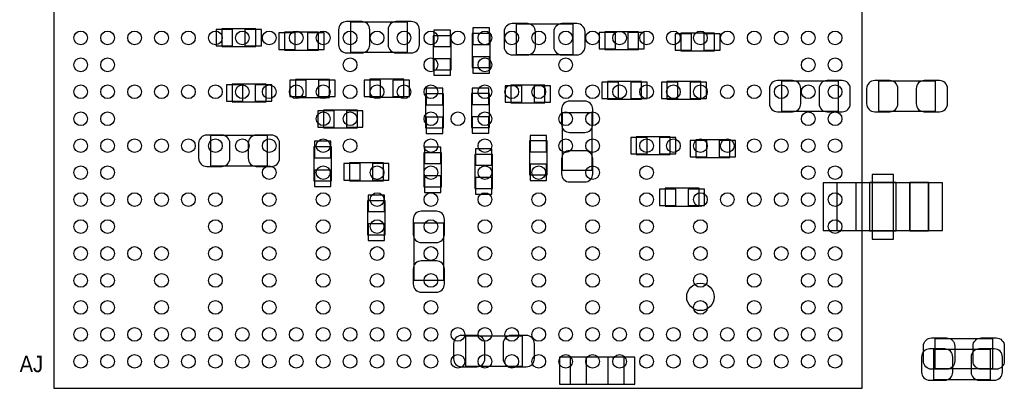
# Model space of a CAD drawing. Extents: x -4.8 to 86.5, y 33.6 to 84.1.
# Tile 3 of 11: x 23.3 to 41.6, y 47.2 to 54. Entities that reach past the tile are written whole.
import ezdxf

# ---------------------------------------------------------------- set-up
doc = ezdxf.new("R2010")
doc.units = 0
for name, color, linetype in [('PG_ASSEMBLY_BOTTOM', 253, 'CONTINUOUS'), ('PG_ASSEMBLY_TOP', 33, 'CONTINUOUS'), ('PIN_BOTTOM', 211, 'CONTINUOUS'), ('PIN_TOP', 173, 'CONTINUOUS')]:
    doc.layers.add(name, color=color, linetype=linetype)

msp = doc.modelspace()

# ---------------------------------------------------------------- linework, layer by layer
at = {"layer": 'PG_ASSEMBLY_BOTTOM'}
for points in [[(30.492954, 53.399944), (30.492954, 53.95976), (29.432758, 53.95976), (29.432758, 53.399944), (30.492954, 53.399944)], [(32.506158, 53.92166), (32.506158, 53.361844), (33.566354, 53.361844), (33.566354, 53.92166), (32.506158, 53.92166)], [(27.676856, 53.837332), (27.046936, 53.837332), (27.046936, 53.507132), (27.676856, 53.507132), (27.676856, 53.837332)], [(28.210256, 53.441092), (28.840176, 53.441092), (28.840176, 53.771292), (28.210256, 53.771292), (28.210256, 53.441092)], [(31.695136, 53.748432), (31.695136, 53.118512), (32.025336, 53.118512), (32.025336, 53.748432), (31.695136, 53.748432)], [(34.781236, 53.781452), (34.151316, 53.781452), (34.151316, 53.451252), (34.781236, 53.451252), (34.781236, 53.781452)], [(36.191952, 53.755036), (35.562032, 53.755036), (35.562032, 53.424836), (36.191952, 53.424836), (36.191952, 53.755036)], [(30.971236, 53.707792), (30.971236, 53.077872), (31.301436, 53.077872), (31.301436, 53.707792), (30.971236, 53.707792)], [(27.867356, 52.811172), (27.237436, 52.811172), (27.237436, 52.480972), (27.867356, 52.480972), (27.867356, 52.811172)], [(28.413456, 52.564792), (29.043376, 52.564792), (29.043376, 52.894992), (28.413456, 52.894992), (28.413456, 52.564792)], [(30.422342, 52.89931), (29.792422, 52.89931), (29.792422, 52.56911), (30.422342, 52.56911), (30.422342, 52.89931)], [(34.83483, 52.860194), (34.20491, 52.860194), (34.20491, 52.529994), (34.83483, 52.529994), (34.83483, 52.860194)], [(35.937444, 52.860194), (35.307524, 52.860194), (35.307524, 52.529994), (35.937444, 52.529994), (35.937444, 52.860194)], [(37.429694, 52.866544), (37.429694, 52.306728), (38.48989, 52.306728), (38.48989, 52.866544), (37.429694, 52.866544)], [(39.233094, 52.866544), (39.233094, 52.306728), (40.29329, 52.306728), (40.29329, 52.866544), (39.233094, 52.866544)], [(31.159196, 51.998372), (31.159196, 52.628292), (30.828996, 52.628292), (30.828996, 51.998372), (31.159196, 51.998372)], [(32.012636, 52.003452), (32.012636, 52.633372), (31.682436, 52.633372), (31.682436, 52.003452), (32.012636, 52.003452)], [(32.411416, 52.460652), (33.041336, 52.460652), (33.041336, 52.790852), (32.411416, 52.790852), (32.411416, 52.460652)], [(29.561536, 52.328064), (28.931616, 52.328064), (28.931616, 51.997864), (29.561536, 51.997864), (29.561536, 52.328064)], [(33.920938, 52.275232), (33.361122, 52.275232), (33.361122, 51.215036), (33.920938, 51.215036), (33.920938, 52.275232)], [(27.897074, 51.294284), (27.897074, 51.8541), (26.836878, 51.8541), (26.836878, 51.294284), (27.897074, 51.294284)], [(32.75457, 51.755294), (32.75457, 51.125374), (33.08477, 51.125374), (33.08477, 51.755294), (32.75457, 51.755294)], [(34.73831, 51.503834), (35.36823, 51.503834), (35.36823, 51.834034), (34.73831, 51.834034), (34.73831, 51.503834)], [(36.473892, 51.778916), (35.843972, 51.778916), (35.843972, 51.448716), (36.473892, 51.448716), (36.473892, 51.778916)], [(28.753816, 51.645312), (28.753816, 51.015392), (29.084016, 51.015392), (29.084016, 51.645312), (28.753816, 51.645312)], [(30.793436, 51.536092), (30.793436, 50.906172), (31.123636, 50.906172), (31.123636, 51.536092), (30.793436, 51.536092)], [(30.04439, 51.348894), (29.41447, 51.348894), (29.41447, 51.018694), (30.04439, 51.018694), (30.04439, 51.348894)], [(31.741364, 51.505358), (31.741364, 50.875438), (32.071564, 50.875438), (32.071564, 51.505358), (31.741364, 51.505358)], [(40.163496, 50.086768), (38.463728, 50.086768), (38.463728, 50.986944), (40.163496, 50.986944), (40.163496, 50.086768)], [(35.902392, 50.877216), (35.272472, 50.877216), (35.272472, 50.547016), (35.902392, 50.547016), (35.902392, 50.877216)], [(29.74721, 50.645314), (29.74721, 50.015394), (30.07741, 50.015394), (30.07741, 50.645314), (29.74721, 50.645314)], [(30.608524, 49.171098), (31.16834, 49.171098), (31.16834, 50.231294), (30.608524, 50.231294), (30.608524, 49.171098)], [(32.62757, 47.577248), (32.62757, 48.137064), (31.567374, 48.137064), (31.567374, 47.577248), (32.62757, 47.577248)], [(41.31183, 47.328328), (41.31183, 47.888144), (40.251634, 47.888144), (40.251634, 47.328328), (41.31183, 47.328328)], [(34.512758, 47.746412), (33.512506, 47.746412), (33.512506, 47.24654), (34.512758, 47.24654), (34.512758, 47.746412)]]:
    msp.add_lwpolyline(points, dxfattribs=at)
for points in [[(38.463728, 50.086768), (38.463728, 50.986944), (38.813486, 50.986944), (38.813486, 50.086768)], [(39.563548, 50.086768), (39.563548, 50.986944), (39.063676, 50.986944), (39.063676, 50.086768)], [(40.163496, 50.086768), (40.163496, 50.986944), (39.813738, 50.986944), (39.813738, 50.086768)]]:
    msp.add_lwpolyline(points, close=True, dxfattribs=at)
at = {"layer": 'PG_ASSEMBLY_TOP'}
for points in [[(23.927562, 47.168054), (38.927786, 47.168054), (38.927786, 62.168278), (24.562562, 62.168278), (23.927562, 61.533278), (23.927562, 47.168054)], [(40.287194, 47.531528), (40.287194, 48.091344), (41.34739, 48.091344), (41.34739, 47.531528), (40.287194, 47.531528)]]:
    msp.add_lwpolyline(points, dxfattribs=at)
at = {"layer": 'PIN_BOTTOM'}
for points in [[(29.362908, 53.389784), (29.642816, 53.389784, 0.414846), (29.79293, 53.539898), (29.79293, 53.819806, 0.414846), (29.642816, 53.96992), (29.362908, 53.96992, 0.414846), (29.212794, 53.819806), (29.212794, 53.539898, 0.414846)], [(30.562804, 53.96992), (30.282896, 53.96992, 0.414846), (30.132782, 53.819806), (30.132782, 53.539898, 0.414846), (30.282896, 53.389784), (30.562804, 53.389784, 0.414846), (30.712918, 53.539898), (30.712918, 53.819806, 0.414846)], [(32.436308, 53.351684), (32.716216, 53.351684, 0.414846), (32.86633, 53.501798), (32.86633, 53.781706, 0.414846), (32.716216, 53.93182), (32.436308, 53.93182, 0.414846), (32.286194, 53.781706), (32.286194, 53.501798, 0.414846)], [(33.636204, 53.93182), (33.356296, 53.93182, 0.414846), (33.206182, 53.781706), (33.206182, 53.501798, 0.414846), (33.356296, 53.351684), (33.636204, 53.351684, 0.414846), (33.786318, 53.501798), (33.786318, 53.781706, 0.414846)], [(37.359844, 52.296568), (37.639752, 52.296568, 0.414846), (37.789866, 52.446682), (37.789866, 52.72659, 0.414846), (37.639752, 52.876704), (37.359844, 52.876704, 0.414846), (37.20973, 52.72659), (37.20973, 52.446682, 0.414846)], [(38.55974, 52.876704), (38.279832, 52.876704, 0.414846), (38.129718, 52.72659), (38.129718, 52.446682, 0.414846), (38.279832, 52.296568), (38.55974, 52.296568, 0.414846), (38.709854, 52.446682), (38.709854, 52.72659, 0.414846)], [(39.163244, 52.296568), (39.443152, 52.296568, 0.414846), (39.593266, 52.446682), (39.593266, 52.72659, 0.414846), (39.443152, 52.876704), (39.163244, 52.876704, 0.414846), (39.01313, 52.72659), (39.01313, 52.446682, 0.414846)], [(40.36314, 52.876704), (40.083232, 52.876704, 0.414846), (39.933118, 52.72659), (39.933118, 52.446682, 0.414846), (40.083232, 52.296568), (40.36314, 52.296568, 0.414846), (40.513254, 52.446682), (40.513254, 52.72659, 0.414846)], [(33.350962, 52.345082), (33.350962, 52.065174, 0.414846), (33.501076, 51.91506), (33.780984, 51.91506, 0.414846), (33.931098, 52.065174), (33.931098, 52.345082, 0.414846), (33.780984, 52.495196), (33.501076, 52.495196, 0.414846)], [(26.767028, 51.284124), (27.046936, 51.284124, 0.414846), (27.19705, 51.434238), (27.19705, 51.714146, 0.414846), (27.046936, 51.86426), (26.767028, 51.86426, 0.414846), (26.616914, 51.714146), (26.616914, 51.434238, 0.414846)], [(27.966924, 51.86426), (27.687016, 51.86426, 0.414846), (27.536902, 51.714146), (27.536902, 51.434238, 0.414846), (27.687016, 51.284124), (27.966924, 51.284124, 0.414846), (28.117038, 51.434238), (28.117038, 51.714146, 0.414846)], [(33.931098, 51.145186), (33.931098, 51.425094, 0.414846), (33.780984, 51.575208), (33.501076, 51.575208, 0.414846), (33.350962, 51.425094), (33.350962, 51.145186, 0.414846), (33.501076, 50.995072), (33.780984, 50.995072, 0.414846)], [(30.598364, 50.301144), (30.598364, 50.021236, 0.414846), (30.748478, 49.871122), (31.028386, 49.871122, 0.414846), (31.1785, 50.021236), (31.1785, 50.301144, 0.414846), (31.028386, 50.451258), (30.748478, 50.451258, 0.414846)], [(31.1785, 49.101248), (31.1785, 49.381156, 0.414846), (31.028386, 49.53127), (30.748478, 49.53127, 0.414846), (30.598364, 49.381156), (30.598364, 49.101248, 0.414846), (30.748478, 48.951134), (31.028386, 48.951134, 0.414846)], [(31.497524, 47.567088), (31.777432, 47.567088, 0.414846), (31.927546, 47.717202), (31.927546, 47.99711, 0.414846), (31.777432, 48.147224), (31.497524, 48.147224, 0.414846), (31.34741, 47.99711), (31.34741, 47.717202, 0.414846)], [(32.69742, 48.147224), (32.417512, 48.147224, 0.414846), (32.267398, 47.99711), (32.267398, 47.717202, 0.414846), (32.417512, 47.567088), (32.69742, 47.567088, 0.414846), (32.847534, 47.717202), (32.847534, 47.99711, 0.414846)], [(40.181784, 47.318168), (40.461692, 47.318168, 0.414846), (40.611806, 47.468282), (40.611806, 47.74819, 0.414846), (40.461692, 47.898304), (40.181784, 47.898304, 0.414846), (40.03167, 47.74819), (40.03167, 47.468282, 0.414846)], [(41.38168, 47.898304), (41.101772, 47.898304, 0.414846), (40.951658, 47.74819), (40.951658, 47.468282, 0.414846), (41.101772, 47.318168), (41.38168, 47.318168, 0.414846), (41.531794, 47.468282), (41.531794, 47.74819, 0.414846)]]:
    msp.add_lwpolyline(points, format="xyb", close=True, dxfattribs=at)
for points in [[(27.247342, 53.519832), (27.247342, 53.824632), (26.942542, 53.824632), (26.942542, 53.519832)], [(27.78125, 53.519832), (27.78125, 53.824632), (27.47645, 53.824632), (27.47645, 53.519832)], [(28.105862, 53.758592), (28.105862, 53.453792), (28.410662, 53.453792), (28.410662, 53.758592)], [(28.63977, 53.758592), (28.63977, 53.453792), (28.94457, 53.453792), (28.94457, 53.758592)], [(31.288736, 53.812186), (30.983936, 53.812186), (30.983936, 53.507386), (31.288736, 53.507386)], [(32.012636, 53.852826), (31.707836, 53.852826), (31.707836, 53.548026), (32.012636, 53.548026)], [(34.351722, 53.463952), (34.351722, 53.768752), (34.046922, 53.768752), (34.046922, 53.463952)], [(34.88563, 53.463952), (34.88563, 53.768752), (34.58083, 53.768752), (34.58083, 53.463952)], [(35.762438, 53.437536), (35.762438, 53.742336), (35.457638, 53.742336), (35.457638, 53.437536)], [(36.296346, 53.437536), (36.296346, 53.742336), (35.991546, 53.742336), (35.991546, 53.437536)], [(31.288736, 53.278278), (30.983936, 53.278278), (30.983936, 52.973478), (31.288736, 52.973478)], [(32.012636, 53.318918), (31.707836, 53.318918), (31.707836, 53.014118), (32.012636, 53.014118)], [(28.309062, 52.882292), (28.309062, 52.577492), (28.613862, 52.577492), (28.613862, 52.882292)], [(28.84297, 52.882292), (28.84297, 52.577492), (29.14777, 52.577492), (29.14777, 52.882292)], [(29.992828, 52.58181), (29.992828, 52.88661), (29.688028, 52.88661), (29.688028, 52.58181)], [(30.526736, 52.58181), (30.526736, 52.88661), (30.221936, 52.88661), (30.221936, 52.58181)], [(34.405316, 52.542694), (34.405316, 52.847494), (34.100516, 52.847494), (34.100516, 52.542694)], [(34.939224, 52.542694), (34.939224, 52.847494), (34.634424, 52.847494), (34.634424, 52.542694)], [(35.50793, 52.542694), (35.50793, 52.847494), (35.20313, 52.847494), (35.20313, 52.542694)], [(36.041838, 52.542694), (36.041838, 52.847494), (35.737038, 52.847494), (35.737038, 52.542694)], [(27.437842, 52.493672), (27.437842, 52.798472), (27.133042, 52.798472), (27.133042, 52.493672)], [(27.97175, 52.493672), (27.97175, 52.798472), (27.66695, 52.798472), (27.66695, 52.493672)], [(30.841696, 52.427886), (31.146496, 52.427886), (31.146496, 52.732686), (30.841696, 52.732686)], [(31.695136, 52.432966), (31.999936, 52.432966), (31.999936, 52.737766), (31.695136, 52.737766)], [(32.307022, 52.778152), (32.307022, 52.473352), (32.611822, 52.473352), (32.611822, 52.778152)], [(32.84093, 52.778152), (32.84093, 52.473352), (33.14573, 52.473352), (33.14573, 52.778152)], [(29.132022, 52.010564), (29.132022, 52.315364), (28.827222, 52.315364), (28.827222, 52.010564)], [(29.66593, 52.010564), (29.66593, 52.315364), (29.36113, 52.315364), (29.36113, 52.010564)], [(30.841696, 51.893978), (31.146496, 51.893978), (31.146496, 52.198778), (30.841696, 52.198778)], [(31.695136, 51.899058), (31.999936, 51.899058), (31.999936, 52.203858), (31.695136, 52.203858)], [(29.071316, 51.749706), (28.766516, 51.749706), (28.766516, 51.444906), (29.071316, 51.444906)], [(33.07207, 51.859688), (32.76727, 51.859688), (32.76727, 51.554888), (33.07207, 51.554888)], [(34.633916, 51.821334), (34.633916, 51.516534), (34.938716, 51.516534), (34.938716, 51.821334)], [(35.167824, 51.821334), (35.167824, 51.516534), (35.472624, 51.516534), (35.472624, 51.821334)], [(36.044378, 51.461416), (36.044378, 51.766216), (35.739578, 51.766216), (35.739578, 51.461416)], [(36.578286, 51.461416), (36.578286, 51.766216), (36.273486, 51.766216), (36.273486, 51.461416)], [(31.110936, 51.640486), (30.806136, 51.640486), (30.806136, 51.335686), (31.110936, 51.335686)], [(32.058864, 51.609752), (31.754064, 51.609752), (31.754064, 51.304952), (32.058864, 51.304952)], [(29.071316, 51.215798), (28.766516, 51.215798), (28.766516, 50.910998), (29.071316, 50.910998)], [(29.614876, 51.031394), (29.614876, 51.336194), (29.310076, 51.336194), (29.310076, 51.031394)], [(30.148784, 51.031394), (30.148784, 51.336194), (29.843984, 51.336194), (29.843984, 51.031394)], [(33.07207, 51.32578), (32.76727, 51.32578), (32.76727, 51.02098), (33.07207, 51.02098)], [(31.110936, 51.106578), (30.806136, 51.106578), (30.806136, 50.801778), (31.110936, 50.801778)], [(32.058864, 51.075844), (31.754064, 51.075844), (31.754064, 50.771044), (32.058864, 50.771044)], [(38.818312, 50.092356), (38.818312, 50.981356), (38.208712, 50.981356), (38.208712, 50.092356)], [(39.513764, 49.936908), (39.513764, 51.136804), (39.113714, 51.136804), (39.113714, 49.936908)], [(40.418512, 50.092356), (40.418512, 50.981356), (39.808912, 50.981356), (39.808912, 50.092356)], [(35.472878, 50.559716), (35.472878, 50.864516), (35.168078, 50.864516), (35.168078, 50.559716)], [(36.006786, 50.559716), (36.006786, 50.864516), (35.701986, 50.864516), (35.701986, 50.559716)], [(30.06471, 50.749708), (29.75991, 50.749708), (29.75991, 50.444908), (30.06471, 50.444908)], [(30.06471, 50.2158), (29.75991, 50.2158), (29.75991, 49.911), (30.06471, 49.911)], [(33.312481, 47.246413), (33.812607, 47.246413), (33.812607, 47.746539), (33.312481, 47.746539)], [(34.212657, 47.246413), (34.712783, 47.246413), (34.712783, 47.746539), (34.212657, 47.746539)]]:
    msp.add_lwpolyline(points, close=True, dxfattribs=at)
msp.add_circle((35.927792, 48.862996), 0.254, dxfattribs=at)
at = {"layer": 'PIN_TOP'}
for points in [[(40.217344, 48.101504), (40.497252, 48.101504, -0.414846), (40.647366, 47.95139), (40.647366, 47.671482, -0.414846), (40.497252, 47.521368), (40.217344, 47.521368, -0.414846), (40.06723, 47.671482), (40.06723, 47.95139, -0.414846)], [(41.41724, 47.521368), (41.137332, 47.521368, -0.414846), (40.987218, 47.671482), (40.987218, 47.95139, -0.414846), (41.137332, 48.101504), (41.41724, 48.101504, -0.414846), (41.567354, 47.95139), (41.567354, 47.671482, -0.414846)]]:
    msp.add_lwpolyline(points, format="xyb", close=True, dxfattribs=at)
for centre in [(24.427688, 53.668168), (24.92756, 53.668168), (25.427686, 53.668168), (25.927558, 53.668168), (26.427684, 53.668168), (26.927556, 53.668168), (27.427682, 53.668168), (27.927554, 53.668168), (28.42768, 53.668168), (28.927552, 53.668168), (29.427678, 53.668168), (29.92755, 53.668168), (30.427676, 53.668168), (30.927548, 53.668168), (31.427674, 53.668168), (31.9278, 53.668168), (32.427672, 53.668168), (32.927798, 53.668168), (33.42767, 53.668168), (33.927796, 53.668168), (34.427668, 53.668168), (34.927794, 53.668168), (35.427666, 53.668168), (35.927792, 53.668168), (36.427664, 53.668168), (36.92779, 53.668168), (37.427662, 53.668168), (37.927788, 53.668168), (38.42766, 53.668168), (24.427688, 53.168042), (24.92756, 53.168042), (29.427678, 53.168042), (30.927548, 53.168042), (31.9278, 53.168042), (33.42767, 53.168042), (37.927788, 53.168042), (38.42766, 53.168042), (24.427688, 52.66817), (24.92756, 52.66817), (25.427686, 52.66817), (25.927558, 52.66817), (26.427684, 52.66817), (26.927556, 52.66817), (27.427682, 52.66817), (27.927554, 52.66817), (28.42768, 52.66817), (28.927552, 52.66817), (29.427678, 52.66817), (29.92755, 52.66817), (30.427676, 52.66817), (30.927548, 52.66817), (31.9278, 52.66817), (32.427672, 52.66817), (32.927798, 52.66817), (33.42767, 52.66817), (33.927796, 52.66817), (34.427668, 52.66817), (34.927794, 52.66817), (35.427666, 52.66817), (35.927792, 52.66817), (36.427664, 52.66817), (36.92779, 52.66817), (37.427662, 52.66817), (37.927788, 52.66817), (38.42766, 52.66817), (24.427688, 52.168044), (24.92756, 52.168044), (28.927552, 52.168044), (29.427678, 52.168044), (30.927548, 52.168044), (31.427674, 52.168044), (31.9278, 52.168044), (33.42767, 52.168044), (33.927796, 52.168044), (37.927788, 52.168044), (38.42766, 52.168044), (24.427688, 51.668172), (24.92756, 51.668172), (25.427686, 51.668172), (25.927558, 51.668172), (26.427684, 51.668172), (26.927556, 51.668172), (27.427682, 51.668172), (27.927554, 51.668172), (28.927552, 51.668172), (29.427678, 51.668172), (30.927548, 51.668172), (31.9278, 51.668172), (33.42767, 51.668172), (33.927796, 51.668172), (34.927794, 51.668172), (35.427666, 51.668172), (35.927792, 51.668172), (36.427664, 51.668172), (36.92779, 51.668172), (37.427662, 51.668172), (37.927788, 51.668172), (38.42766, 51.668172), (24.427688, 51.168046), (24.92756, 51.168046), (27.927554, 51.168046), (28.927552, 51.168046), (29.92755, 51.168046), (30.927548, 51.168046), (31.9278, 51.168046), (32.927798, 51.168046), (33.927796, 51.168046), (34.927794, 51.168046), (37.927788, 51.168046), (38.42766, 51.168046), (24.427688, 50.668174), (24.92756, 50.668174), (25.427686, 50.668174), (25.927558, 50.668174), (26.427684, 50.668174), (26.927556, 50.668174), (27.927554, 50.668174), (28.927552, 50.668174), (29.92755, 50.668174), (30.927548, 50.668174), (31.9278, 50.668174), (32.927798, 50.668174), (33.927796, 50.668174), (34.927794, 50.668174), (35.927792, 50.668174), (36.427664, 50.668174), (36.92779, 50.668174), (37.427662, 50.668174), (37.927788, 50.668174), (38.42766, 50.668174), (24.427688, 50.168048), (24.92756, 50.168048), (26.927556, 50.168048), (27.927554, 50.168048), (28.927552, 50.168048), (29.92755, 50.168048), (30.927548, 50.168048), (31.9278, 50.168048), (32.927798, 50.168048), (33.927796, 50.168048), (34.927794, 50.168048), (35.927792, 50.168048), (37.927788, 50.168048), (38.42766, 50.168048), (24.427688, 49.668176), (24.92756, 49.668176), (25.427686, 49.668176), (25.927558, 49.668176), (26.927556, 49.668176), (27.927554, 49.668176), (28.927552, 49.668176), (29.92755, 49.668176), (30.927548, 49.668176), (31.9278, 49.668176), (32.927798, 49.668176), (33.927796, 49.668176), (34.927794, 49.668176), (35.927792, 49.668176), (36.92779, 49.668176), (37.427662, 49.668176), (37.927788, 49.668176), (38.42766, 49.668176), (24.427688, 49.16805), (24.92756, 49.16805), (25.927558, 49.16805), (26.927556, 49.16805), (27.927554, 49.16805), (28.927552, 49.16805), (29.92755, 49.16805), (30.927548, 49.16805), (31.9278, 49.16805), (32.927798, 49.16805), (33.927796, 49.16805), (34.927794, 49.16805), (35.927792, 49.16805), (36.92779, 49.16805), (37.927788, 49.16805), (38.42766, 49.16805), (24.427688, 48.668178), (24.92756, 48.668178), (25.927558, 48.668178), (26.927556, 48.668178), (27.927554, 48.668178), (28.927552, 48.668178), (29.92755, 48.668178), (30.927548, 48.668178), (31.9278, 48.668178), (32.927798, 48.668178), (33.927796, 48.668178), (34.927794, 48.668178), (35.927792, 48.668178), (36.92779, 48.668178), (37.927788, 48.668178), (38.42766, 48.668178), (24.427688, 48.168052), (24.92756, 48.168052), (25.427686, 48.168052), (25.927558, 48.168052), (26.427684, 48.168052), (26.927556, 48.168052), (27.427682, 48.168052), (27.927554, 48.168052), (28.42768, 48.168052), (28.927552, 48.168052), (29.427678, 48.168052), (29.92755, 48.168052), (30.427676, 48.168052), (30.927548, 48.168052), (31.427674, 48.168052), (31.9278, 48.168052), (32.427672, 48.168052), (32.927798, 48.168052), (33.42767, 48.168052), (33.927796, 48.168052), (34.427668, 48.168052), (34.927794, 48.168052), (35.427666, 48.168052), (35.927792, 48.168052), (36.427664, 48.168052), (36.92779, 48.168052), (37.427662, 48.168052), (37.927788, 48.168052), (38.42766, 48.168052), (24.427688, 47.66818), (24.92756, 47.66818), (25.427686, 47.66818), (25.927558, 47.66818), (26.427684, 47.66818), (26.927556, 47.66818), (27.427682, 47.66818), (27.927554, 47.66818), (28.42768, 47.66818), (28.927552, 47.66818), (29.427678, 47.66818), (29.92755, 47.66818), (30.427676, 47.66818), (30.927548, 47.66818), (31.427674, 47.66818), (31.9278, 47.66818), (32.427672, 47.66818), (32.927798, 47.66818), (33.42767, 47.66818), (33.927796, 47.66818), (34.427668, 47.66818), (34.927794, 47.66818), (35.427666, 47.66818), (35.927792, 47.66818), (36.427664, 47.66818), (36.92779, 47.66818), (37.427662, 47.66818), (37.927788, 47.66818), (38.42766, 47.66818)]:
    msp.add_circle(centre, 0.127, dxfattribs=at)

# ---------------------------------------------------------------- texts
at = {"layer": 'PG_ASSEMBLY_TOP', "width": 0.916667}
msp.add_text('AJ', height=0.3048, dxfattribs=at).set_placement((23.29434, 47.46752))

doc.saveas('drawing.dxf')
